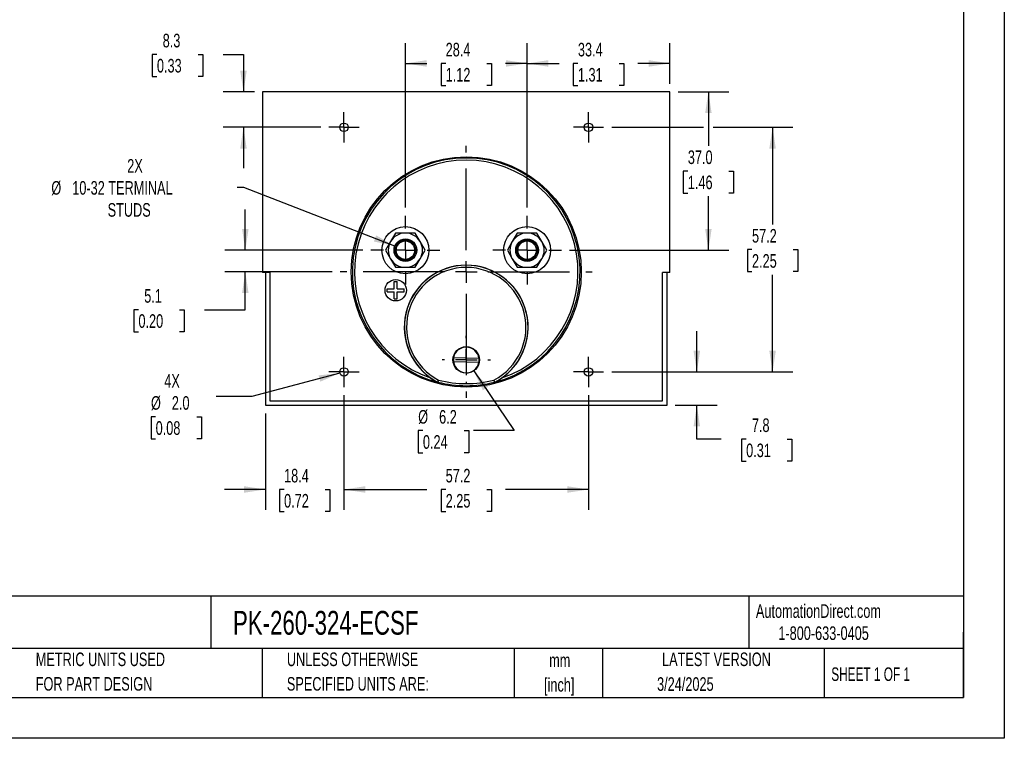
# Model space of a CAD drawing. Header units: millimetres. Extents: x 0 to 419, y 0 to 324.
# Tile 2 of 3: x 189 to 419, y 0 to 168. Entities that reach past the tile are written whole.
import ezdxf

# ---------------------------------------------------------------- set-up
doc = ezdxf.new("R2010")
doc.units = ezdxf.units.MM
doc.header["$LTSCALE"] = 1.5
doc.linetypes.add('CENTERX2', pattern=[20.32, 12.7, -2.54, 2.54, -2.54])
doc.layers.add('CENTER', color=40, linetype='CENTERX2')
doc.layers.add('DIMENSIONS', color=140, linetype='Continuous', lineweight=25)
doc.layers.add('TEXT', color=140, linetype='Continuous', lineweight=25)
doc.styles.add('SLDTEXTSTYLE0', font='TXT', dxfattribs={"width": 0.7})
doc.styles.add('SLDTEXTSTYLE1', font='TXT', dxfattribs={"width": 0.65})
doc.dimstyles.new('SLDDIMSTYLE0', dxfattribs={"dimtxt": 3.237012, "dimasz": 4.953, "dimexe": 0, "dimexo": 0.0625, "dimgap": 0.809253, "dimtad": 0, "dimtih": 1, "dimtoh": 1, "dimrnd": 1e-09, "dimzin": 12, "dimdsep": 46, "dimtxsty": 'SLDTEXTSTYLE0', "dimsah": 1, "dimcen": 0.09, "dimadec": 0, "dimazin": 3, "dimtfac": 1, "dimtofl": 0, "dimtmove": 0, "dimatfit": 3, "dimfxl": 0, "dimfrac": 2, "dimtolj": 1, "dimtzin": 12, "dimarcsym": 0})
doc.dimstyles.new('SLDDIMSTYLE1', dxfattribs={"dimtxt": 3.237012, "dimasz": 4.953, "dimexe": 0, "dimexo": 0.0625, "dimgap": 0.809253, "dimtad": 0, "dimtih": 1, "dimtoh": 1, "dimrnd": 1e-09, "dimzin": 12, "dimdsep": 46, "dimtxsty": 'SLDTEXTSTYLE0', "dimsah": 1, "dimcen": 0.09, "dimadec": 0, "dimazin": 3, "dimtfac": 1, "dimtmove": 0, "dimatfit": 0, "dimfxl": 0, "dimfrac": 2, "dimtolj": 1, "dimtzin": 12, "dimarcsym": 0})
doc.dimstyles.new('SLDDIMSTYLE2', dxfattribs={"dimtxt": 3.237012, "dimasz": 4.953, "dimexe": 0, "dimexo": 0.0625, "dimgap": 0.809253, "dimtad": 0, "dimtih": 1, "dimtoh": 1, "dimrnd": 1e-09, "dimzin": 12, "dimdsep": 46, "dimtxsty": 'SLDTEXTSTYLE0', "dimsah": 1, "dimcen": 0, "dimadec": 0, "dimazin": 3, "dimtfac": 1, "dimtofl": 0, "dimtmove": 0, "dimatfit": 3, "dimfxl": 0, "dimfrac": 2, "dimtolj": 1, "dimtzin": 12, "dimarcsym": 0})
doc.dimstyles.new('SLDDIMSTYLE3', dxfattribs={"dimtxt": 3.237012, "dimasz": 4.953, "dimexe": 0, "dimexo": 0.0625, "dimgap": 0.809253, "dimtad": 0, "dimtih": 1, "dimtoh": 1, "dimrnd": 1e-09, "dimzin": 4, "dimdsep": 46, "dimtxsty": 'SLDTEXTSTYLE0', "dimsah": 1, "dimcen": 0.09, "dimadec": 0, "dimazin": 1, "dimtfac": 1, "dimtofl": 0, "dimtmove": 0, "dimatfit": 3, "dimfxl": 0, "dimfrac": 2, "dimtolj": 1, "dimtzin": 12, "dimarcsym": 0})
doc.dimstyles.new('SLDDIMSTYLE5', dxfattribs={"dimtxt": 3.237012, "dimasz": 4.953, "dimexe": 0, "dimexo": 0.0625, "dimgap": 0.809253, "dimtad": 0, "dimtih": 1, "dimtoh": 1, "dimrnd": 1e-09, "dimzin": 12, "dimdsep": 46, "dimtxsty": 'SLDTEXTSTYLE0', "dimsah": 1, "dimcen": 0, "dimadec": 0, "dimazin": 3, "dimtfac": 1, "dimtofl": 0, "dimtmove": 0, "dimatfit": 3, "dimfxl": 0, "dimfrac": 2, "dimtolj": 1, "dimtzin": 12, "dimarcsym": 0})
doc.dimstyles.new('SLDDIMSTYLE6', dxfattribs={"dimtxt": 3.237012, "dimasz": 4.953, "dimexe": 0, "dimexo": 0.0625, "dimgap": 0.809253, "dimtad": 0, "dimtih": 1, "dimtoh": 1, "dimrnd": 1e-09, "dimzin": 4, "dimdsep": 46, "dimtxsty": 'SLDTEXTSTYLE0', "dimsah": 1, "dimcen": 0, "dimadec": 0, "dimazin": 1, "dimtfac": 1, "dimtofl": 0, "dimtmove": 0, "dimatfit": 3, "dimfxl": 0, "dimfrac": 2, "dimtolj": 1, "dimtzin": 12, "dimarcsym": 0})

# ---------------------------------------------------------------- blocks, each defined once
blk = doc.blocks.new('SW_NOTE_0')
at = {"layer": 'TEXT', "color": 0, "linetype": 'CENTERX2', "lineweight": 18, "char_height": 2.775, "attachment_point": 1, "style": 'SLDTEXTSTYLE0'}
for s, insert in [('SIFAM TINSLEY CONTENDER PANEL METER, 3.5IN ANALOG DIAL DISPLAY, 0-500A DC, VOLTAGE INPUT, SHUNT', (0, 3.58)), ('RATED, MOVING COIL, ROUND 4-HOLE MOUNT', (0, -1.45))]:
    blk.add_mtext(s, dxfattribs=dict(at, insert=insert))
blk = doc.blocks.new('SW_NOTE_0_1')
at = {"layer": 'TEXT', "color": 0, "linetype": 'CENTERX2', "lineweight": 18, "char_height": 3.175, "attachment_point": 2, "style": 'SLDTEXTSTYLE0'}
for s, insert in [('mm', (4.27, 4.09)), ('[inch]', (4.14, -1.64))]:
    blk.add_mtext(s, dxfattribs=dict(at, insert=insert))
blk = doc.blocks.new('SW_NOTE_0_2')
at = {"layer": 'TEXT', "color": 0, "linetype": 'CENTERX2', "lineweight": 18, "char_height": 3.175, "attachment_point": 1, "style": 'SLDTEXTSTYLE0'}
for s, insert in [('UNLESS OTHERWISE', (0, 4.09)), ('SPECIFIED UNITS ARE:', (0, -1.64))]:
    blk.add_mtext(s, dxfattribs=dict(at, insert=insert))
blk = doc.blocks.new('SW_NOTE_0_6')
at = {"layer": 'TEXT', "color": 0, "linetype": 'CENTERX2', "lineweight": 18, "char_height": 3.175, "attachment_point": 1, "style": 'SLDTEXTSTYLE0'}
for s, insert in [('METRIC UNITS USED', (0, 4.09)), ('FOR PART DESIGN', (0, -1.64))]:
    blk.add_mtext(s, dxfattribs=dict(at, insert=insert))
blk = doc.blocks.new('_D_14')
at = {"layer": 'DIMENSIONS'}
for p, q in [((264.76, 80.14), (264.76, 53.37)), ((246.38, 75.9), (246.38, 53.37)), ((246.38, 58.13), (236.86, 58.13)), ((250.76, 58.13), (249.68, 58.13)), ((249.68, 58.13), (249.68, 52.99)), ((260.38, 58.13), (261.47, 58.13)), ((261.47, 58.13), (261.47, 52.99)), ((264.76, 58.13), (274.29, 58.13)), ((249.68, 52.99), (250.76, 52.99)), ((261.47, 52.99), (260.38, 52.99))]:
    blk.add_line(p, q, dxfattribs=at)
for points in [[(246.38, 58.13), (241.43, 58.89), (241.43, 57.37)], [(264.76, 58.13), (269.72, 57.37), (269.72, 58.89)]]:
    blk.add_solid(points, dxfattribs=at)
at = {"layer": 'DIMENSIONS', "char_height": 3.175, "attachment_point": 1, "style": 'SLDTEXTSTYLE0'}
for s, insert in [('18.4', (250.76, 62.95)), ('0.72', (250.76, 57.08))]:
    blk.add_mtext(s, dxfattribs=dict(at, insert=insert))
blk = doc.blocks.new('_D_15')
at = {"layer": 'DIMENSIONS'}
for p, q in [((264.76, 80.14), (264.76, 53.37)), ((321.91, 80.14), (321.91, 53.37)), ((264.76, 58.13), (284.14, 58.13)), ((288.53, 58.13), (287.44, 58.13)), ((287.44, 58.13), (287.44, 52.99)), ((298.15, 58.13), (299.24, 58.13)), ((299.24, 58.13), (299.24, 52.99)), ((321.91, 58.13), (302.53, 58.13)), ((287.44, 52.99), (288.53, 52.99)), ((299.24, 52.99), (298.15, 52.99))]:
    blk.add_line(p, q, dxfattribs=at)
for points in [[(264.76, 58.13), (269.72, 57.37), (269.72, 58.89)], [(321.91, 58.13), (316.96, 58.89), (316.96, 57.37)]]:
    blk.add_solid(points, dxfattribs=at)
at = {"layer": 'DIMENSIONS', "char_height": 3.175, "attachment_point": 1, "style": 'SLDTEXTSTYLE0'}
for s, insert in [('57.2', (288.53, 62.95)), ('2.25', (288.53, 57.08))]:
    blk.add_mtext(s, dxfattribs=dict(at, insert=insert))
blk = doc.blocks.new('_D_16')
at = {"layer": 'DIMENSIONS'}
for p, q in [((347.24, 85.59), (347.24, 95.11)), ((327.36, 85.59), (352, 85.59)), ((342.2, 77.8), (352, 77.8)), ((347.24, 69.91), (347.24, 77.8)), ((352.92, 69.91), (347.24, 69.91)), ((358.76, 69.91), (357.67, 69.91)), ((357.67, 69.91), (357.67, 64.77)), ((368.38, 69.91), (369.46, 69.91)), ((369.46, 69.91), (369.46, 64.77)), ((357.67, 64.77), (358.76, 64.77)), ((369.46, 64.77), (368.38, 64.77))]:
    blk.add_line(p, q, dxfattribs=at)
for points in [[(347.24, 85.59), (348, 90.54), (346.47, 90.54)], [(347.24, 77.8), (346.47, 72.85), (348, 72.85)]]:
    blk.add_solid(points, dxfattribs=at)
at = {"layer": 'DIMENSIONS', "char_height": 3.175, "attachment_point": 1, "style": 'SLDTEXTSTYLE0'}
for s, insert in [('7.8', (360.1, 74.73)), ('0.31', (358.76, 68.86))]:
    blk.add_mtext(s, dxfattribs=dict(at, insert=insert))
blk = doc.blocks.new('_D_17')
at = {"layer": 'DIMENSIONS'}
for p, q in [((279.11, 123.98), (279.11, 162.43)), ((307.56, 123.98), (307.56, 162.43)), ((279.11, 157.66), (284.14, 157.66)), ((288.53, 157.66), (287.44, 157.66)), ((287.44, 157.66), (287.44, 152.52)), ((298.15, 157.66), (299.24, 157.66)), ((299.24, 157.66), (299.24, 152.52)), ((307.56, 157.66), (302.53, 157.66)), ((287.44, 152.52), (288.53, 152.52)), ((299.24, 152.52), (298.15, 152.52))]:
    blk.add_line(p, q, dxfattribs=at)
for points in [[(279.11, 157.66), (284.07, 156.9), (284.07, 158.43)], [(307.56, 157.66), (302.61, 158.43), (302.61, 156.9)]]:
    blk.add_solid(points, dxfattribs=at)
at = {"layer": 'DIMENSIONS', "char_height": 3.175, "attachment_point": 1, "style": 'SLDTEXTSTYLE0'}
for s, insert in [('28.4', (288.53, 162.48)), ('1.12', (288.53, 156.61))]:
    blk.add_mtext(s, dxfattribs=dict(at, insert=insert))
blk = doc.blocks.new('_D_18')
at = {"layer": 'DIMENSIONS'}
for p, q in [((307.56, 123.98), (307.56, 162.43)), ((340.94, 152.91), (340.94, 162.43)), ((307.56, 157.66), (315.05, 157.66)), ((319.44, 157.66), (318.35, 157.66)), ((318.35, 157.66), (318.35, 152.52)), ((329.06, 157.66), (330.15, 157.66)), ((330.15, 157.66), (330.15, 152.52)), ((340.94, 157.66), (333.45, 157.66)), ((318.35, 152.52), (319.44, 152.52)), ((330.15, 152.52), (329.06, 152.52))]:
    blk.add_line(p, q, dxfattribs=at)
for points in [[(307.56, 157.66), (312.52, 156.9), (312.52, 158.43)], [(340.94, 157.66), (335.99, 158.43), (335.99, 156.9)]]:
    blk.add_solid(points, dxfattribs=at)
at = {"layer": 'DIMENSIONS', "char_height": 3.175, "attachment_point": 1, "style": 'SLDTEXTSTYLE0'}
for s, insert in [('33.4', (319.44, 162.48)), ('1.31', (319.44, 156.61))]:
    blk.add_mtext(s, dxfattribs=dict(at, insert=insert))
blk = doc.blocks.new('_D_19')
at = {"layer": 'DIMENSIONS'}
for p, q in [((221.04, 159.77), (219.96, 159.77)), ((219.96, 159.77), (219.96, 154.62)), ((230.66, 159.77), (231.75, 159.77)), ((231.75, 159.77), (231.75, 154.62)), ((236.5, 159.77), (241.27, 159.77)), ((241.27, 159.77), (241.27, 151.01)), ((219.96, 154.62), (221.04, 154.62)), ((231.75, 154.62), (230.66, 154.62)), ((243.83, 151.01), (236.51, 151.01)), ((259.32, 142.74), (236.51, 142.74)), ((241.27, 142.74), (241.27, 133.21))]:
    blk.add_line(p, q, dxfattribs=at)
for points in [[(241.27, 151.01), (242.03, 155.96), (240.51, 155.96)], [(241.27, 142.74), (240.51, 137.78), (242.03, 137.78)]]:
    blk.add_solid(points, dxfattribs=at)
at = {"layer": 'DIMENSIONS', "char_height": 3.175, "attachment_point": 1, "style": 'SLDTEXTSTYLE0'}
for s, insert in [('8.3', (222.39, 164.59)), ('0.33', (221.04, 158.72))]:
    blk.add_mtext(s, dxfattribs=dict(at, insert=insert))
blk = doc.blocks.new('_D_20')
at = {"layer": 'DIMENSIONS'}
for p, q in [((327.36, 142.74), (348.8, 142.74)), ((351.09, 142.74), (369.7, 142.74)), ((364.94, 142.74), (364.94, 120.03)), ((360.13, 114.16), (359.04, 114.16)), ((359.04, 114.16), (359.04, 109.02)), ((369.75, 114.16), (370.84, 114.16)), ((370.84, 114.16), (370.84, 109.02)), ((359.04, 109.02), (360.13, 109.02)), ((364.94, 85.59), (364.94, 108.29)), ((370.84, 109.02), (369.75, 109.02)), ((327.36, 85.59), (369.7, 85.59))]:
    blk.add_line(p, q, dxfattribs=at)
for points in [[(364.94, 142.74), (364.18, 137.78), (365.7, 137.78)], [(364.94, 85.59), (365.7, 90.54), (364.18, 90.54)]]:
    blk.add_solid(points, dxfattribs=at)
at = {"layer": 'DIMENSIONS', "char_height": 3.175, "attachment_point": 1, "style": 'SLDTEXTSTYLE0'}
for s, insert in [('57.2', (360.13, 118.98)), ('2.25', (360.13, 113.11))]:
    blk.add_mtext(s, dxfattribs=dict(at, insert=insert))
blk = doc.blocks.new('_D_21')
at = {"layer": 'DIMENSIONS'}
for p, q in [((342.84, 151.01), (354.71, 151.01)), ((349.94, 151.01), (349.94, 138.39)), ((345.13, 132.52), (344.05, 132.52)), ((344.05, 132.52), (344.05, 127.38)), ((354.75, 132.52), (355.84, 132.52)), ((355.84, 132.52), (355.84, 127.38)), ((344.05, 127.38), (345.13, 127.38)), ((349.94, 114.03), (349.94, 126.65)), ((355.84, 127.38), (354.75, 127.38)), ((317.51, 114.03), (354.71, 114.03))]:
    blk.add_line(p, q, dxfattribs=at)
for points in [[(349.94, 151.01), (349.18, 146.05), (350.7, 146.05)], [(349.94, 114.03), (350.7, 118.99), (349.18, 118.99)]]:
    blk.add_solid(points, dxfattribs=at)
at = {"layer": 'DIMENSIONS', "char_height": 3.175, "attachment_point": 1, "style": 'SLDTEXTSTYLE0'}
for s, insert in [('37.0', (345.13, 137.34)), ('1.46', (345.13, 131.47))]:
    blk.add_mtext(s, dxfattribs=dict(at, insert=insert))
blk = doc.blocks.new('_D_22')
at = {"layer": 'DIMENSIONS'}
for p, q in [((241.36, 128.66), (239.82, 128.66)), ((276.64, 114.99), (241.36, 128.66))]:
    blk.add_line(p, q, dxfattribs=at)
blk.add_solid([(276.64, 114.99), (272.3, 117.49), (271.75, 116.07)], dxfattribs=at)
at = {"layer": 'DIMENSIONS', "char_height": 3.175, "attachment_point": 1, "style": 'SLDTEXTSTYLE0'}
for s, insert in [('2X', (214.1, 135.32)), ('%%c', (196.36, 130.18)), ('10-32 TERMINAL', (201.25, 130.18)), ('STUDS', (209.52, 125.03))]:
    blk.add_mtext(s, dxfattribs=dict(at, insert=insert))
blk = doc.blocks.new('_D_23')
at = {"layer": 'DIMENSIONS'}
for p, q in [((263.8, 85.33), (243.25, 79.82)), ((243.25, 79.82), (234.92, 79.82)), ((220.74, 75.12), (219.66, 75.12)), ((219.66, 75.12), (219.66, 69.98)), ((230.36, 75.12), (231.45, 75.12)), ((231.45, 75.12), (231.45, 69.98)), ((219.66, 69.98), (220.74, 69.98)), ((231.45, 69.98), (230.36, 69.98))]:
    blk.add_line(p, q, dxfattribs=at)
blk.add_solid([(263.8, 85.33), (258.82, 84.78), (259.21, 83.31)], dxfattribs=at)
at = {"layer": 'DIMENSIONS', "char_height": 3.175, "attachment_point": 1, "style": 'SLDTEXTSTYLE0'}
for s, insert in [('4X', (222.76, 85.08)), ('%%c', (219.65, 79.94)), ('2.0', (224.53, 79.94)), ('0.08', (220.74, 74.07))]:
    blk.add_mtext(s, dxfattribs=dict(at, insert=insert))
blk = doc.blocks.new('_D_24')
at = {"layer": 'DIMENSIONS'}
for p, q in [((295.08, 85.82), (304.53, 71.88)), ((283.21, 71.88), (282.12, 71.88)), ((282.12, 71.88), (282.12, 66.73)), ((292.83, 71.88), (293.92, 71.88)), ((293.92, 71.88), (293.92, 66.73)), ((304.53, 71.88), (295, 71.88)), ((282.12, 66.73), (283.21, 66.73)), ((293.92, 66.73), (292.83, 66.73))]:
    blk.add_line(p, q, dxfattribs=at)
blk.add_solid([(295.08, 85.82), (297.23, 81.29), (298.49, 82.15)], dxfattribs=at)
at = {"layer": 'DIMENSIONS', "char_height": 3.175, "attachment_point": 1, "style": 'SLDTEXTSTYLE0'}
for s, insert in [('%%c', (282.11, 76.69)), ('6.2', (287, 76.69)), ('0.24', (283.21, 70.82))]:
    blk.add_mtext(s, dxfattribs=dict(at, insert=insert))
blk = doc.blocks.new('_D_25')
at = {"layer": 'DIMENSIONS'}
for p, q in [((241.7, 114.03), (241.7, 123.56)), ((269.17, 114.03), (236.94, 114.03)), ((262, 108.95), (236.94, 108.95)), ((241.7, 100.12), (241.7, 108.95)), ((216.72, 100.12), (215.63, 100.12)), ((215.63, 100.12), (215.63, 94.97)), ((226.34, 100.12), (227.43, 100.12)), ((227.43, 100.12), (227.43, 94.97)), ((232.17, 100.12), (241.7, 100.12)), ((215.63, 94.97), (216.72, 94.97)), ((227.43, 94.97), (226.34, 94.97))]:
    blk.add_line(p, q, dxfattribs=at)
for points in [[(241.7, 114.03), (242.46, 118.99), (240.94, 118.99)], [(241.7, 108.95), (240.94, 104), (242.46, 104)]]:
    blk.add_solid(points, dxfattribs=at)
at = {"layer": 'DIMENSIONS', "char_height": 3.175, "attachment_point": 1, "style": 'SLDTEXTSTYLE0'}
for s, insert in [('5.1', (218.07, 104.94)), ('0.20', (216.72, 99.07))]:
    blk.add_mtext(s, dxfattribs=dict(at, insert=insert))
blk = doc.blocks.new('SW_CENTERMARKSYMBOL_1')
at = {"layer": 'CENTER', "color": 0}
for p, q in [((0, 5.08), (0, 8.04)), ((0, 0), (0, 2.54)), ((-5.08, 0), (-8.04, 0)), ((0, 0), (-2.54, 0)), ((0, 0), (0, -2.54)), ((0, 0), (2.54, 0)), ((5.08, 0), (8.04, 0)), ((0, -5.08), (0, -8.04))]:
    blk.add_line(p, q, dxfattribs=at)
blk = doc.blocks.new('SW_CENTERMARKSYMBOL_2')
at = {"layer": 'CENTER', "color": 0}
for p, q in [((0, 5.08), (0, 8.04)), ((0, 0), (0, 2.54)), ((-5.08, 0), (-8.04, 0)), ((0, 0), (-2.54, 0)), ((0, 0), (0, -2.54)), ((0, 0), (2.54, 0)), ((5.08, 0), (8.04, 0)), ((0, -5.08), (0, -8.04))]:
    blk.add_line(p, q, dxfattribs=at)
blk = doc.blocks.new('SW_CENTERMARKSYMBOL_3')
at = {"layer": 'CENTER', "color": 0}
for p, q in [((0, 2.54), (0, 3.54)), ((0, 0), (0, 2.54)), ((-2.54, 0), (-3.54, 0)), ((0, 0), (-2.54, 0)), ((0, 0), (0, -2.54)), ((0, 0), (2.54, 0)), ((2.54, 0), (3.54, 0)), ((0, -2.54), (0, -3.54))]:
    blk.add_line(p, q, dxfattribs=at)
blk = doc.blocks.new('SW_CENTERMARKSYMBOL_4')
at = {"layer": 'CENTER', "color": 0}
for p, q in [((0, 2.54), (0, 3.54)), ((0, 0), (0, 2.54)), ((-2.54, 0), (-3.54, 0)), ((0, 0), (-2.54, 0)), ((0, 0), (0, -2.54)), ((0, 0), (2.54, 0)), ((2.54, 0), (3.54, 0)), ((0, -2.54), (0, -3.54))]:
    blk.add_line(p, q, dxfattribs=at)
blk = doc.blocks.new('SW_CENTERMARKSYMBOL_5')
at = {"layer": 'CENTER', "color": 0}
for p, q in [((0, 2.54), (0, 3.54)), ((0, 0), (0, 2.54)), ((-2.54, 0), (-3.54, 0)), ((0, 0), (-2.54, 0)), ((0, 0), (0, -2.54)), ((0, 0), (2.54, 0)), ((2.54, 0), (3.54, 0)), ((0, -2.54), (0, -3.54))]:
    blk.add_line(p, q, dxfattribs=at)
blk = doc.blocks.new('SW_CENTERMARKSYMBOL_6')
at = {"layer": 'CENTER', "color": 0}
for p, q in [((0, 2.54), (0, 3.54)), ((0, 0), (0, 2.54)), ((-2.54, 0), (-3.54, 0)), ((0, 0), (-2.54, 0)), ((0, 0), (0, -2.54)), ((0, 0), (2.54, 0)), ((2.54, 0), (3.54, 0)), ((0, -2.54), (0, -3.54))]:
    blk.add_line(p, q, dxfattribs=at)
blk = doc.blocks.new('SW_CENTERMARKSYMBOL_7')
at = {"layer": 'CENTER', "color": 0}
for p, q in [((0, 5.08), (0, 29.44)), ((0, 0), (0, 2.54)), ((-5.08, 0), (-29.44, 0)), ((0, 0), (-2.54, 0)), ((0, 0), (0, -2.54)), ((0, 0), (2.54, 0)), ((5.08, 0), (29.44, 0)), ((0, -5.08), (0, -29.44))]:
    blk.add_line(p, q, dxfattribs=at)
blk = doc.blocks.new('SW_CENTERMARKSYMBOL_8')
at = {"layer": 'CENTER', "color": 0}
for p, q in [((0, 5.08), (0, 5.64)), ((0, 0), (0, 2.54)), ((-5.08, 0), (-5.64, 0)), ((0, 0), (-2.54, 0)), ((0, 0), (0, -2.54)), ((0, 0), (2.54, 0)), ((5.08, 0), (5.64, 0)), ((0, -5.08), (0, -5.64))]:
    blk.add_line(p, q, dxfattribs=at)

msp = doc.modelspace()

# ---------------------------------------------------------------- linework, layer by layer
at = {"color": 7, "linetype": 'Continuous'}
for p, q in [((419.104, 323.854), (419.104, 0.004)), ((419.104, 0.004), (0.004, 0.004))]:
    msp.add_line(p, q, dxfattribs=at)
for p, q in [((245.739, 151.005), (245.739, 108.805)), ((340.939, 151.005), (245.739, 151.005)), ((340.939, 108.805), (340.939, 151.005)), ((276.805, 118.034), (275.65, 116.034)), ((279.115, 118.034), (276.805, 118.034)), ((281.424, 118.034), (279.115, 118.034)), ((282.579, 116.034), (281.424, 118.034)), ((305.253, 118.034), (304.098, 116.034)), ((307.563, 118.034), (305.253, 118.034)), ((309.872, 118.034), (307.563, 118.034)), ((311.027, 116.034), (309.872, 118.034)), ((275.65, 116.034), (274.496, 114.034)), ((283.733, 114.034), (282.579, 116.034)), ((304.098, 116.034), (302.944, 114.034)), ((312.181, 114.034), (311.027, 116.034)), ((274.496, 114.034), (275.65, 112.034)), ((282.579, 112.034), (283.733, 114.034)), ((302.944, 114.034), (304.098, 112.034)), ((311.027, 112.034), (312.181, 114.034)), ((275.65, 112.034), (276.805, 110.034)), ((281.424, 110.034), (282.579, 112.034)), ((304.098, 112.034), (305.253, 110.034)), ((309.872, 110.034), (311.027, 112.034)), ((247.439, 108.805), (245.739, 108.805)), ((246.384, 108.805), (246.384, 77.801)), ((247.439, 108.805), (247.439, 78.805)), ((276.805, 110.034), (279.115, 110.034)), ((279.115, 110.034), (281.424, 110.034)), ((305.253, 110.034), (307.563, 110.034)), ((307.563, 110.034), (309.872, 110.034)), ((340.939, 108.805), (339.239, 108.805)), ((339.239, 78.805), (339.239, 108.805)), ((340.293, 77.801), (340.293, 108.805)), ((276.515, 105.034), (276.515, 106.684)), ((276.515, 106.684), (277.215, 106.684)), ((277.215, 105.034), (277.215, 106.684)), ((274.865, 104.334), (274.865, 105.034)), ((274.865, 105.034), (276.515, 105.034)), ((274.865, 104.334), (276.515, 104.334)), ((276.515, 102.684), (276.515, 104.334)), ((277.215, 105.034), (278.865, 105.034)), ((277.215, 104.334), (278.865, 104.334)), ((277.215, 102.684), (277.215, 104.334)), ((278.865, 104.334), (278.865, 105.034)), ((276.515, 102.684), (277.215, 102.684)), ((296.283, 87.808), (290.369, 87.961)), ((290.394, 88.96), (296.309, 88.808)), ((286.653, 83.236), (286.641, 83.204)), ((286.641, 83.204), (286.694, 83.183)), ((286.706, 83.216), (286.694, 83.183)), ((299.984, 83.183), (299.971, 83.216)), ((299.984, 83.183), (300.036, 83.204)), ((300.036, 83.204), (300.024, 83.236)), ((247.439, 78.805), (339.239, 78.805)), ((246.384, 77.801), (340.293, 77.801))]:
    msp.add_line(p, q)
for centre, radius in [((264.764, 142.736), 1), ((321.914, 142.736), 1), ((293.339, 108.954), 26.898), ((279.115, 114.034), 5.5), ((307.563, 114.034), 5.5), ((279.115, 114.034), 2.65), ((279.115, 114.034), 2.4), ((279.115, 114.034), 2.15), ((307.563, 114.034), 2.65), ((307.563, 114.034), 2.4), ((307.563, 114.034), 2.15), ((276.865, 104.684), 2.5), ((293.339, 88.384), 3.1), ((264.764, 85.586), 1), ((321.914, 85.586), 1)]:
    msp.add_circle(centre, radius)
for centre, radius, start, end in [((293.339, 108.954), 26.614, 284.45849, 255.54151), ((293.339, 108.954), 26.114, 288.62009, 251.37991), ((279.115, 114.034), 4, 90, 150), ((279.115, 114.034), 4, 30, 90), ((307.563, 114.034), 4, 90, 150), ((307.563, 114.034), 4, 30, 90), ((279.115, 114.034), 4, 150, 210), ((279.115, 114.034), 4, 330, 30), ((307.563, 114.034), 4, 150, 210), ((307.563, 114.034), 4, 330, 30), ((279.115, 114.034), 4, 210, 270), ((293.339, 96.052), 14.486, 305.14162, 234.85838), ((293.339, 96.052), 14.455, 297.54874, 242.45126), ((279.115, 114.034), 4, 270, 330), ((307.563, 114.034), 4, 210, 270), ((307.563, 114.034), 4, 270, 330), ((293.339, 96.052), 13.955, 297.66635, 242.33365), ((293.339, 88.384), 3, 8.11511, 168.92697), ((293.339, 88.384), 3, 168.92697, 188.11511), ((293.339, 88.384), 3, 188.11511, 348.92697), ((293.339, 88.384), 3, 348.92697, 8.11511), ((293.841, 96.821), 15.403, 234.9769, 242.13272), ((327.292, 65.188), 44.466, 155.40743, 156.05277), ((286.769, 83.458), 0.25, 242.45176, 255.54975), ((236, 99.702), 53.319, 341.98873, 342.52691), ((293.339, 108.954), 26.579, 255.55022, 284.44978), ((293.339, 108.941), 26.067, 255.60627, 284.39373), ((350.677, 99.702), 53.319, 197.47309, 198.01127), ((259.386, 65.188), 44.466, 23.94723, 24.59257), ((299.909, 83.458), 0.25, 284.45028, 297.54819), ((292.789, 96.899), 15.495, 297.8885, 305.00188)]:
    msp.add_arc(centre, radius, start, end)
at = {"layer": 'TEXT'}
for p, q in [((409.575, 314.325), (409.575, 9.525)), ((409.575, 33.189), (9.525, 33.189)), ((233.638, 33.189), (233.638, 20.955)), ((359.363, 33.189), (359.363, 20.955)), ((409.575, 9.525), (409.575, 24.765)), ((409.575, 20.955), (9.525, 20.955)), ((245.67, 20.955), (245.67, 9.525)), ((304.536, 20.955), (304.536, 9.525)), ((325.218, 20.955), (325.218, 9.525)), ((377.023, 20.955), (377.023, 9.525)), ((9.525, 9.525), (409.575, 9.525))]:
    msp.add_line(p, q, dxfattribs=at)

# ---------------------------------------------------------------- block references
at = {"layer": 'CENTER'}
for name, p in [('SW_CENTERMARKSYMBOL_3', (264.764, 142.736)), ('SW_CENTERMARKSYMBOL_4', (321.914, 142.736)), ('SW_CENTERMARKSYMBOL_7', (293.339, 108.954)), ('SW_CENTERMARKSYMBOL_1', (279.115, 114.034)), ('SW_CENTERMARKSYMBOL_2', (307.563, 114.034)), ('SW_CENTERMARKSYMBOL_8', (293.339, 88.384)), ('SW_CENTERMARKSYMBOL_6', (264.764, 85.586)), ('SW_CENTERMARKSYMBOL_5', (321.914, 85.586))]:
    msp.add_blockref(name, p, dxfattribs=at)
at = {"layer": 'TEXT', "linetype": 'CENTERX2', "lineweight": 18}
for name, p in [('SW_NOTE_0', (11.42, 27.217)), ('SW_NOTE_0_6', (192.718, 15.953)), ('SW_NOTE_0_2', (251.412, 15.953)), ('SW_NOTE_0_1', (310.929, 15.729))]:
    msp.add_blockref(name, p, dxfattribs=at)

# ---------------------------------------------------------------- texts
for s, insert, char_height, attachment_point, style in [('AutomationDirect.com', (361.042, 31.315), 3.175, 1, 'SLDTEXTSTYLE0'), ('PK-260-324-ECSF', (238.812, 29.764), 5.55625, 1, 'SLDTEXTSTYLE0'), ('1-800-633-0405', (366.287, 26.156), 3.175, 1, 'SLDTEXTSTYLE0'), ('LATEST VERSION', (351.828, 20.046), 3.175, 2, 'SLDTEXTSTYLE0'), ('SHEET 1 OF 1', (378.662, 16.577), 3.175, 1, 'SLDTEXTSTYLE1'), ('3/24/2025', (344.552, 14.267), 3.175, 2, 'SLDTEXTSTYLE0')]:
    msp.add_mtext(s, dxfattribs=dict(at, insert=insert, char_height=char_height, attachment_point=attachment_point, style=style))

# ---------------------------------------------------------------- dimensions: what is measured, and where the dimension line sits
at = {"layer": 'DIMENSIONS'}
for base, p1, p2, dimstyle, picture, middle in [((241.269, 151.005), (261.224, 142.736), (245.739, 151.005), 'SLDDIMSTYLE1', '_D_19', (241.269, 159.768)), ((349.943, 151.005), (315.603, 114.034), (340.939, 151.005), 'SLDDIMSTYLE3', '_D_21', (349.943, 132.52)), ((364.939, 85.586), (325.454, 142.736), (325.454, 85.586), 'SLDDIMSTYLE0', '_D_20', (364.939, 114.161)), ((241.7, 114.034), (263.901, 108.954), (271.075, 114.034), 'SLDDIMSTYLE1', '_D_25', (241.7, 100.119)), ((347.2359, 77.8005), (325.4536, 85.5862), (340.2933, 77.8005), 'SLDDIMSTYLE1', '_D_16', (347.2359, 69.9099))]:
    dim = msp.add_linear_dim(base=base, p1=p1, p2=p2, angle=90, dimstyle=dimstyle, dxfattribs=at)
    dim.commit()
    dim.dimension.update_dxf_attribs({"geometry": picture, "text_midpoint": middle, "dimtype": 160})
for base, p1, p2, dimstyle, picture, middle in [((307.563, 157.664), (279.115, 122.074), (307.563, 122.074), 'SLDDIMSTYLE0', '_D_17', (293.339, 157.664)), ((340.939, 157.664), (307.563, 122.074), (340.939, 151.005), 'SLDDIMSTYLE0', '_D_18', (324.251, 157.664)), ((246.384, 58.132), (264.764, 82.046), (246.384, 77.801), 'SLDDIMSTYLE1', '_D_14', (255.574, 58.132)), ((321.914, 58.132), (264.764, 82.046), (321.914, 82.046), 'SLDDIMSTYLE0', '_D_15', (293.339, 58.132))]:
    dim = msp.add_linear_dim(base=base, p1=p1, p2=p2, dimstyle=dimstyle, dxfattribs=at)
    dim.commit()
    dim.dimension.update_dxf_attribs({"geometry": picture, "text_midpoint": middle, "dimtype": 160})
dim = msp.add_diameter_dim_2p(p1=(281.586, 113.077), p2=(276.643, 114.991), text='2X\\P%%c10-32 TERMINAL\\PSTUDS', dimstyle='SLDDIMSTYLE5', override={"dimpost": '<>'}, dxfattribs=at)
dim.commit()
dim.dimension.update_dxf_attribs({"geometry": '_D_22', "text_midpoint": (216.896, 128.657), "dimtype": 163})
dim = msp.add_diameter_dim_2p(p1=(291.599, 90.95), p2=(295.078, 85.818), dimstyle='SLDDIMSTYLE2', dxfattribs=at)
dim.commit()
dim.dimension.update_dxf_attribs({"geometry": '_D_24', "text_midpoint": (288.02, 71.875), "dimtype": 163})
dim = msp.add_diameter_dim_2p(p1=(265.73, 85.845), p2=(263.798, 85.327), text='4X\\P<>', dimstyle='SLDDIMSTYLE6', dxfattribs=at)
dim.commit()
dim.dimension.update_dxf_attribs({"geometry": '_D_23', "text_midpoint": (225.554, 77.694), "dimtype": 163})

doc.saveas('drawing.dxf')
